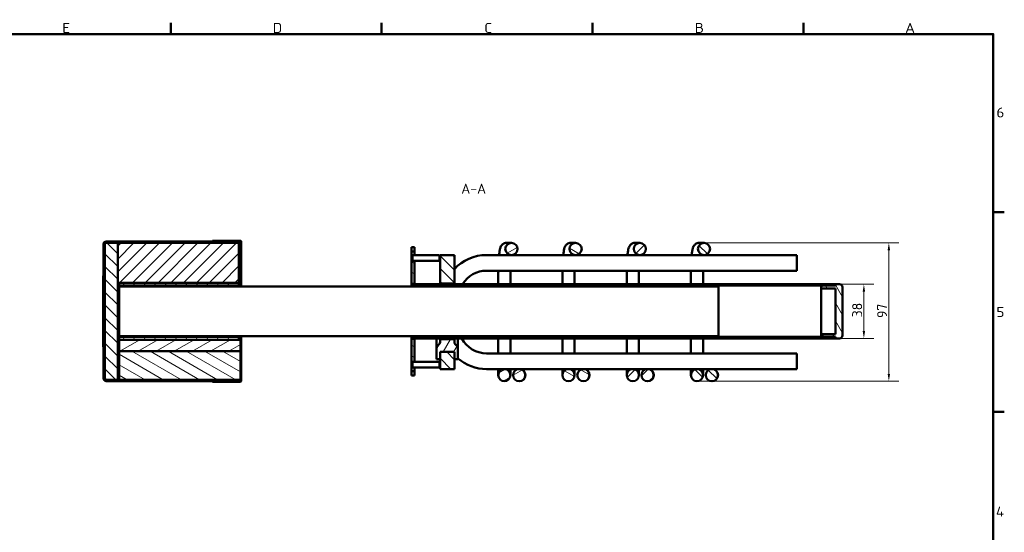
# Model space of a CAD drawing. Header units: millimetres. Extents: x 17 to 1976, y -74 to 835.
# Tile 7 of 8: x 491 to 1181, y 475 to 835. Entities that reach past the tile are written whole.
import ezdxf

# ---------------------------------------------------------------- set-up
doc = ezdxf.new("R2010")
doc.units = ezdxf.units.MM
doc.header["$LTSCALE"] = 2
for name, color, linetype, lineweight in [('Bemaßung', 7, 'Continuous', 15), ('Rahmen', 7, 'Continuous', 50), ('Schraffur', 7, 'Continuous', 18), ('Sichtbar', 7, 'Continuous', 50), ('Symbol', 7, 'Continuous', 18)]:
    doc.layers.add(name, color=color, linetype=linetype, lineweight=lineweight)
doc.styles.add('Notiztext (DIN)', font='isocpeur.ttf')
doc.styles.add('PohlCon Text gedehnt 110%', font='isocpeur.ttf', dxfattribs={"width": 1.1})
doc.styles.add('PohlCon Text normal (DIN)', font='isocpeur.ttf')
doc.dimstyles.new('POHLCON (DIN)', dxfattribs={"dimscale": 2, "dimtxt": 3.5, "dimasz": 2.55, "dimexe": 3.5, "dimexo": 1.1, "dimgap": 0.6, "dimtad": 1, "dimrnd": 1e-08, "dimtxsty": 'PohlCon Text normal (DIN)', "dimcen": 0.09, "dimdle": 10, "dimclrd": 256, "dimclre": 256, "dimclrt": 256, "dimadec": 1, "dimazin": 2, "dimtfac": 0.771429, "dimtmove": 0, "dimatfit": 3, "dimfxl": 1, "dimtolj": 1, "dimlwd": -1, "dimlwe": -1, "dimarcsym": 0})
pattern_1 = [(45, (0, 0), (-4.490128, 4.490128), [])]
pattern_2 = [(135.0002, (0, 0), (-4.49011, -4.490145), [])]
pattern_3 = [(60, (0, 0), (-5.49926, 3.175002), [])]
pattern_4 = [(120.0002, (0, 0), (-5.49925, -3.175017), [])]
pattern_5 = [(30, (0, 0), (-3.175002, 5.49926), [])]
pattern_6 = [(150.00025, (0, 0), (-3.174976, -5.499275), [])]

# ---------------------------------------------------------------- blocks, each defined once
blk = doc.blocks.new('Ränder Vorgaberahmen')
at = {"layer": 'Rahmen'}
for p, q in [((298.25, 412.5), (298.25, 416.4)), ((372.19, 412.5), (372.19, 416.4)), ((446.12, 412.5), (446.12, 416.4)), ((520.06, 412.5), (520.06, 416.4)), ((586.5, 350), (590.4, 350)), ((586.5, 280), (590.4, 280))]:
    blk.add_line(p, q, dxfattribs=at)
at = {"layer": 'Rahmen', "flags": 128}
blk.add_lwpolyline([(12.5, 7.5), (12.5, 412.5), (586.5, 412.5), (586.5, 7.5), (12.5, 7.5)], dxfattribs=at)
at = {"layer": 'Symbol', "char_height": 3.5, "attachment_point": 7, "style": 'PohlCon Text gedehnt 110%'}
for s, insert in [('C', (408.14, 412.9)), ('E', (260.27, 412.9)), ('D', (334.01, 412.9)), ('B', (481.89, 412.9)), ('A', (555.63, 412.9)), ('6', (587.63, 383.25)), ('5', (587.63, 313.25)), ('4', (587.45, 243.25))]:
    blk.add_mtext(s, dxfattribs=dict(at, insert=insert))
blk = doc.blocks.new('*D17')
at = {"layer": 'Bemaßung', "transparency": 16777216}
for p, q in [((1064.58, 649.5), (1089.38, 649.5)), ((1082.38, 616.6), (1082.38, 644.4)), ((1064.58, 611.5), (1089.38, 611.5))]:
    blk.add_line(p, q, dxfattribs=at)
for points in [[(1081.53, 644.4), (1083.23, 644.4), (1082.38, 649.5)], [(1081.53, 616.6), (1083.23, 616.6), (1082.38, 611.5)]]:
    blk.add_solid(points, dxfattribs=at)
at = {"layer": 'Defpoints', "color": 0, "transparency": 16777216}
for p in [(1062.38, 649.5), (1082.38, 649.5), (1062.38, 611.5)]:
    blk.add_point(p, dxfattribs=at)
at = {"layer": 'Bemaßung', "transparency": 16777216, "insert": (1074.18, 626.3), "char_height": 7, "attachment_point": 1, "rotation": 90, "style": 'PohlCon Text normal (DIN)'}
blk.add_mtext('\\A1;38', dxfattribs=at)
blk = doc.blocks.new('*D25')
at = {"layer": 'Bemaßung', "transparency": 16777216}
for p, q in [((972.52, 678.5), (1106.88, 678.5)), ((1099.88, 586.6), (1099.88, 673.4)), ((967.58, 581.5), (1106.88, 581.5))]:
    blk.add_line(p, q, dxfattribs=at)
for points in [[(1099.03, 673.4), (1100.73, 673.4), (1099.88, 678.5)], [(1099.03, 586.6), (1100.73, 586.6), (1099.88, 581.5)]]:
    blk.add_solid(points, dxfattribs=at)
at = {"layer": 'Defpoints', "color": 0, "transparency": 16777216}
for p in [(970.32, 678.5), (1099.88, 678.5), (965.38, 581.5)]:
    blk.add_point(p, dxfattribs=at)
at = {"layer": 'Bemaßung', "transparency": 16777216, "insert": (1091.68, 625.8), "char_height": 7, "attachment_point": 1, "rotation": 90, "style": 'PohlCon Text normal (DIN)'}
blk.add_mtext('\\A1;97', dxfattribs=at)

msp = doc.modelspace()

# ---------------------------------------------------------------- hatches: boundary and pattern name
at = {"layer": 'Schraffur'}
h = msp.add_hatch(dxfattribs=at)
h.set_pattern_fill('ANSI31', color=256, scale=50.8, angle=14.999978, style=0)
h.set_pattern_definition(pattern_3)
edge = h.paths.add_edge_path()
edge.add_ellipse((551.378, 677.501), major_axis=(-2, 0), ratio=1, start_angle=270, end_angle=360)
edge.add_line((549.378, 677.501), (549.378, 655.501))
edge.add_line((549.378, 655.501), (549.378, 605.501))
edge.add_line((549.378, 605.501), (549.378, 583.501))
edge.add_ellipse((551.378, 583.501), major_axis=(0, -2), ratio=1, start_angle=270, end_angle=360)
edge.add_line((551.378, 581.501), (645.378, 581.501))
edge.add_line((645.378, 581.501), (645.378, 582.501))
edge.add_line((645.378, 582.501), (560.378, 582.501))
edge.add_line((560.378, 582.501), (559.378, 582.501))
edge.add_line((559.378, 582.501), (551.378, 582.501))
edge.add_ellipse((551.378, 583.501), major_axis=(-1, 0), ratio=1, start_angle=0, end_angle=90, ccw=False)
edge.add_line((550.378, 583.501), (550.378, 677.501))
edge.add_ellipse((551.378, 677.501), major_axis=(0, 1), ratio=1, start_angle=0, end_angle=90, ccw=False)
edge.add_line((551.378, 678.501), (559.378, 678.501))
edge.add_line((559.378, 678.501), (644.378, 678.501))
edge.add_line((644.378, 678.501), (645.378, 678.501))
edge.add_line((645.378, 678.501), (645.378, 679.501))
edge.add_line((645.378, 679.501), (551.378, 679.501))
h = msp.add_hatch(dxfattribs=at)
h.set_pattern_fill('ANSI31', color=256, scale=50.8, angle=90.00021, style=0)
h.set_pattern_definition(pattern_2)
h.paths.add_polyline_path([(559.378, 582.501), (559.378, 618.001), (559.378, 643.001), (559.378, 650.501), (559.378, 678.501), (551.378, 678.501), (550.378, 678.501), (550.378, 677.501), (550.378, 583.501), (550.378, 582.501), (551.378, 582.501)])
h = msp.add_hatch(dxfattribs=at)
h.set_pattern_fill('ANSI31', color=256, scale=50.8, style=0)
h.set_pattern_definition(pattern_1)
h.paths.add_polyline_path([(559.378, 650.501), (560.378, 650.501), (644.378, 650.501), (644.378, 678.501), (559.378, 678.501)])
h = msp.add_hatch(dxfattribs=at)
h.set_pattern_fill('ANSI31', color=256, scale=50.8, angle=90.00021, style=0)
h.set_pattern_definition(pattern_2)
edge = h.paths.add_edge_path()
edge.add_line((645.878, 581.502), (645.878, 613.001))
edge.add_line((645.878, 613.001), (645.378, 613.001))
edge.add_line((645.378, 613.001), (645.378, 610.501))
edge.add_line((645.378, 610.501), (645.378, 602.501))
edge.add_line((645.378, 602.501), (645.378, 582.501))
edge.add_line((645.378, 582.501), (645.378, 581.502))
edge.add_ellipse((645.377, 581.502), major_axis=(0, -0.001), ratio=1, start_angle=0, end_angle=90, ccw=False)
edge.add_line((645.377, 581.501), (625.878, 581.501))
edge.add_line((625.878, 581.501), (625.878, 581.001))
edge.add_line((625.878, 581.001), (645.377, 581.001))
edge.add_ellipse((645.377, 581.502), major_axis=(0.501, 0), ratio=1, start_angle=270, end_angle=360)
edge = h.paths.add_edge_path()
edge.add_line((645.878, 648.001), (645.878, 679.5))
edge.add_ellipse((645.377, 679.5), major_axis=(0, 0.501), ratio=1, start_angle=270, end_angle=360)
edge.add_line((645.377, 680.001), (625.878, 680.001))
edge.add_line((625.878, 680.001), (625.878, 679.501))
edge.add_line((625.878, 679.501), (645.377, 679.501))
edge.add_ellipse((645.377, 679.5), major_axis=(0.001, 0), ratio=1, start_angle=0, end_angle=90, ccw=False)
edge.add_line((645.378, 679.5), (645.378, 678.501))
edge.add_line((645.378, 678.501), (645.378, 648.001))
edge.add_line((645.378, 648.001), (645.878, 648.001))
h = msp.add_hatch(dxfattribs=at)
h.set_pattern_fill('ANSI31', color=256, scale=50.8, angle=-14.999978, style=0)
h.set_pattern_definition(pattern_5)
edge = h.paths.add_edge_path()
edge.add_ellipse((835.316, 674.251), major_axis=(-4.263, 0), ratio=0.9969173, start_angle=0, end_angle=360)
edge = h.paths.add_edge_path()
edge.add_ellipse((830.378, 585.751), major_axis=(4.25, 0), ratio=1, start_angle=0, end_angle=360)
edge = h.paths.add_edge_path()
edge.add_ellipse((840.769, 585.751), major_axis=(-4.25, 0), ratio=0.9999619, start_angle=0, end_angle=360)
h = msp.add_hatch(dxfattribs=at)
h.set_pattern_fill('ANSI31', color=256, scale=50.8, angle=105.000246, style=0)
h.set_pattern_definition(pattern_6)
edge = h.paths.add_edge_path()
edge.add_ellipse((880.316, 674.251), major_axis=(-4.263, 0), ratio=0.9969173, start_angle=0, end_angle=360)
edge = h.paths.add_edge_path()
edge.add_ellipse((875.378, 585.751), major_axis=(4.25, 0), ratio=1, start_angle=0, end_angle=360)
edge = h.paths.add_edge_path()
edge.add_ellipse((885.769, 585.751), major_axis=(-4.25, 0), ratio=0.9999619, start_angle=0, end_angle=360)
h = msp.add_hatch(dxfattribs=at)
h.set_pattern_fill('ANSI31', color=256, scale=50.8, style=0)
h.set_pattern_definition(pattern_1)
edge = h.paths.add_edge_path()
edge.add_ellipse((925.316, 674.251), major_axis=(-4.263, 0), ratio=0.9969173, start_angle=0, end_angle=360)
edge = h.paths.add_edge_path()
edge.add_ellipse((920.378, 585.751), major_axis=(4.25, 0), ratio=1, start_angle=0, end_angle=360)
edge = h.paths.add_edge_path()
edge.add_ellipse((930.769, 585.751), major_axis=(-4.25, 0), ratio=0.9999619, start_angle=0, end_angle=360)
h = msp.add_hatch(dxfattribs=at)
h.set_pattern_fill('ANSI31', color=256, scale=50.8, angle=90.00021, style=0)
h.set_pattern_definition(pattern_2)
edge = h.paths.add_edge_path()
edge.add_ellipse((970.316, 674.251), major_axis=(-4.263, 0), ratio=0.9969173, start_angle=0, end_angle=360)
edge = h.paths.add_edge_path()
edge.add_ellipse((965.378, 585.751), major_axis=(4.25, 0), ratio=1, start_angle=0, end_angle=360)
edge = h.paths.add_edge_path()
edge.add_ellipse((975.769, 585.751), major_axis=(-4.25, 0), ratio=0.9999619, start_angle=0, end_angle=360)
h = msp.add_hatch(dxfattribs=at)
h.set_pattern_fill('ANSI31', color=256, scale=50.8, angle=105.000246, style=0)
h.set_pattern_definition(pattern_6)
edge = h.paths.add_edge_path()
edge.add_line((767.378, 588.501), (765.378, 588.501))
edge.add_line((765.378, 588.501), (765.378, 591.051))
edge.add_line((765.378, 591.051), (765.885, 591.051))
edge.add_ellipse((769.378, 593.001), major_axis=(-2, 3.464), ratio=1, start_angle=89.176396, end_angle=90)
edge.add_line((765.914, 591.001), (767.378, 591.001))
edge.add_line((767.378, 591.001), (767.378, 588.501))
edge = h.paths.add_edge_path()
edge.add_line((767.378, 672.501), (765.378, 672.501))
edge.add_line((765.378, 672.501), (765.378, 669.951))
edge.add_line((765.378, 669.951), (765.885, 669.951))
edge.add_ellipse((769.378, 668.001), major_axis=(1.95, 3.492), ratio=1, start_angle=89.176396, end_angle=90, ccw=False)
edge.add_line((765.914, 670.001), (767.378, 670.001))
edge.add_line((767.378, 670.001), (767.378, 672.501))
edge = h.paths.add_edge_path()
edge.add_line((765.378, 666.051), (765.378, 665.501))
edge.add_line((765.378, 665.501), (765.378, 649.751))
edge.add_line((765.378, 649.751), (767.378, 649.751))
edge.add_line((767.378, 649.751), (767.378, 666.001))
edge.add_line((767.378, 666.001), (765.914, 666.001))
edge.add_ellipse((769.378, 668.001), major_axis=(-2, 3.464), ratio=1, start_angle=89.176396, end_angle=90, ccw=False)
edge.add_line((765.885, 666.051), (765.378, 666.051))
edge = h.paths.add_edge_path()
edge.add_line((765.378, 611.251), (765.378, 595.501))
edge.add_line((765.378, 595.501), (765.378, 594.951))
edge.add_line((765.378, 594.951), (765.885, 594.951))
edge.add_ellipse((769.378, 593.001), major_axis=(1.95, 3.492), ratio=1, start_angle=89.176396, end_angle=90, ccw=False)
edge.add_line((765.914, 595.001), (767.378, 595.001))
edge.add_line((767.378, 595.001), (767.378, 611.251))
edge.add_line((767.378, 611.251), (765.378, 611.251))
h = msp.add_hatch(dxfattribs=at)
h.set_pattern_fill('ANSI31', color=256, scale=50.8, angle=90.00021, style=0)
h.set_pattern_definition(pattern_2)
h.paths.add_polyline_path([(785.378, 670.001), (785.378, 650.001), (795.378, 650.001), (795.378, 670.001)])
h.paths.add_polyline_path([(795.378, 590.001), (795.378, 597.301), (795.378, 602.001), (785.378, 602.001), (785.378, 597.301), (785.378, 590.001)])
h = msp.add_hatch(dxfattribs=at)
h.set_pattern_fill('ANSI31', color=256, scale=50.8, angle=-14.999978, style=0)
h.set_pattern_definition(pattern_5)
h.paths.add_polyline_path([(765.308, 595.501), (765.378, 595.501), (765.378, 611.251), (765.378, 611.501), (765.378, 612.501), (765.378, 613.001), (765.308, 613.001)])
h.paths.add_polyline_path([(765.378, 648.001), (765.378, 648.501), (765.378, 649.501), (765.378, 649.751), (765.378, 665.501), (765.308, 665.501), (765.308, 648.001)])
h = msp.add_hatch(dxfattribs=at)
h.set_pattern_fill('ANSI31', color=256, scale=50.8, angle=14.999978, style=0)
h.set_pattern_definition(pattern_3)
h.paths.add_polyline_path([(549.378, 655.501), (549.278, 655.501), (549.278, 605.501), (549.378, 605.501)])
h = msp.add_hatch(dxfattribs=at)
h.set_pattern_fill('ANSI31', color=256, scale=50.8, angle=75.000175, style=0)
h.set_pattern_definition(pattern_4)
h.paths.add_polyline_path([(560.378, 650.501), (560.378, 648.501), (644.378, 648.501), (644.378, 650.501)])
h.paths.add_polyline_path([(560.378, 612.501), (560.378, 610.501), (644.378, 610.501), (644.378, 612.501)])
h = msp.add_hatch(dxfattribs=at)
h.set_pattern_fill('ANSI31', color=256, scale=50.8, style=0)
h.set_pattern_definition(pattern_1)
edge = h.paths.add_edge_path()
edge.add_ellipse((1061.878, 649.001), major_axis=(0.5, 0), ratio=1, start_angle=270, end_angle=360)
edge.add_line((1062.378, 649.001), (1062.378, 649.501))
edge.add_line((1062.378, 649.501), (765.378, 649.501))
edge.add_line((765.378, 649.501), (765.378, 648.501))
edge.add_line((765.378, 648.501), (1061.878, 648.501))
edge = h.paths.add_edge_path()
edge.add_ellipse((1061.878, 612.001), major_axis=(0, 0.5), ratio=1, start_angle=270, end_angle=360)
edge.add_line((1061.878, 612.501), (765.378, 612.501))
edge.add_line((765.378, 612.501), (765.378, 611.501))
edge.add_line((765.378, 611.501), (1062.378, 611.501))
edge.add_line((1062.378, 611.501), (1062.378, 612.001))
h = msp.add_hatch(dxfattribs=at)
h.set_pattern_fill('ANSI31', color=256, scale=50.8, angle=75.000175, style=0)
h.set_pattern_definition(pattern_4)
edge = h.paths.add_edge_path()
edge.add_line((1062.378, 646.501), (1062.378, 614.501))
edge.add_line((1062.378, 614.501), (1052.378, 614.501))
edge.add_line((1052.378, 614.501), (1052.378, 613.501))
edge.add_ellipse((1053.378, 613.501), major_axis=(0, -1), ratio=1, start_angle=270, end_angle=360)
edge.add_line((1053.378, 612.501), (1061.878, 612.501))
edge.add_line((1061.878, 612.501), (1062.378, 612.501))
edge.add_line((1062.378, 612.501), (1062.378, 612.001))
edge.add_line((1062.378, 612.001), (1062.378, 611.501))
edge.add_line((1062.378, 611.501), (1065.378, 611.501))
edge.add_ellipse((1065.378, 613.501), major_axis=(2, 0), ratio=1, start_angle=270, end_angle=360)
edge.add_line((1067.378, 613.501), (1067.378, 647.501))
edge.add_ellipse((1065.378, 647.501), major_axis=(0, 2), ratio=1, start_angle=270, end_angle=360)
edge.add_line((1065.378, 649.501), (1062.378, 649.501))
edge.add_line((1062.378, 649.501), (1062.378, 649.001))
edge.add_line((1062.378, 649.001), (1062.378, 648.501))
edge.add_line((1062.378, 648.501), (1061.878, 648.501))
edge.add_line((1061.878, 648.501), (1053.378, 648.501))
edge.add_ellipse((1053.378, 647.501), major_axis=(-1, 0), ratio=1, start_angle=270, end_angle=360)
edge.add_line((1052.378, 647.501), (1052.378, 646.501))
edge.add_line((1052.378, 646.501), (1062.378, 646.501))
h = msp.add_hatch(dxfattribs=at)
h.set_pattern_fill('ANSI31', color=256, scale=50.8, style=0)
h.set_pattern_definition(pattern_1)
h.paths.add_polyline_path([(559.378, 618.001), (560.378, 618.001), (560.378, 634.306), (560.378, 643.001), (559.378, 643.001)])
h = msp.add_hatch(dxfattribs=at)
h.set_pattern_fill('ANSI31', color=256, scale=50.8, angle=-14.999978, style=0)
h.set_pattern_definition(pattern_5)
h.paths.add_polyline_path([(560.378, 610.501), (560.378, 602.501), (645.378, 602.501), (645.378, 610.501), (644.378, 610.501)])
h = msp.add_hatch(dxfattribs=at)
h.set_pattern_fill('ANSI31', color=256, scale=50.8, angle=14.999978, style=0)
h.set_pattern_definition(pattern_3)
edge = h.paths.add_edge_path()
edge.add_line((797.878, 597.001), (797.878, 604.673))
edge.add_ellipse((795.878, 604.673), major_axis=(0, 2), ratio=1, start_angle=270, end_angle=315)
edge.add_line((797.292, 606.087), (795.964, 607.415))
edge.add_ellipse((797.378, 608.829), major_axis=(-1.414, 1.414), ratio=1, start_angle=45, end_angle=90, ccw=False)
edge.add_line((795.378, 608.829), (795.378, 610.701))
edge.add_ellipse((795.078, 610.701), major_axis=(0, 0.3), ratio=1, start_angle=270, end_angle=360)
edge.add_line((795.078, 611.001), (785.678, 611.001))
edge.add_ellipse((785.678, 610.701), major_axis=(-0.3, 0), ratio=1, start_angle=270, end_angle=360)
edge.add_line((785.378, 610.701), (785.378, 608.829))
edge.add_ellipse((783.378, 608.829), major_axis=(0, -2), ratio=1, start_angle=45, end_angle=90, ccw=False)
edge.add_line((784.792, 607.415), (783.464, 606.087))
edge.add_ellipse((784.878, 604.673), major_axis=(-1.414, -1.414), ratio=1, start_angle=270, end_angle=315)
edge.add_line((782.878, 604.673), (782.878, 597.001))
edge.add_line((782.878, 597.001), (785.078, 597.001))
edge.add_ellipse((785.078, 597.301), major_axis=(0.3, 0), ratio=1, start_angle=270, end_angle=360)
edge.add_line((785.378, 597.301), (785.378, 602.001))
edge.add_line((785.378, 602.001), (795.378, 602.001))
edge.add_line((795.378, 602.001), (795.378, 597.301))
edge.add_ellipse((795.678, 597.301), major_axis=(0, -0.3), ratio=1, start_angle=270, end_angle=360)
edge.add_line((795.678, 597.001), (797.878, 597.001))
h = msp.add_hatch(dxfattribs=at)
h.set_pattern_fill('ANSI31', color=256, scale=50.8, angle=105.000246, style=0)
h.set_pattern_definition(pattern_6)
h.paths.add_polyline_path([(645.378, 602.501), (560.378, 602.501), (560.378, 582.501), (645.378, 582.501)])

# ---------------------------------------------------------------- linework, layer by layer
at = {"layer": 'Sichtbar'}
for p, q in [((549.378, 677.501), (549.378, 583.501)), ((559.378, 678.501), (550.378, 678.501)), ((550.378, 678.501), (550.378, 582.501)), ((550.378, 583.501), (550.378, 677.501)), ((645.378, 679.501), (551.378, 679.501)), ((551.378, 678.501), (645.378, 678.501)), ((644.378, 678.501), (559.378, 678.501)), ((559.378, 678.501), (559.378, 650.501)), ((559.378, 582.501), (559.378, 678.501)), ((645.377, 680.001), (625.878, 680.001)), ((625.878, 680.001), (625.878, 679.501)), ((625.878, 679.501), (645.377, 679.501)), ((644.378, 650.501), (644.378, 678.501)), ((645.378, 677.501), (644.378, 677.501)), ((645.378, 678.501), (645.378, 679.501)), ((645.378, 679.5), (645.378, 648.001)), ((645.878, 648.001), (645.878, 679.5)), ((835.316, 678.501), (831.947, 678.501)), ((880.316, 678.501), (876.947, 678.501)), ((925.316, 678.501), (921.947, 678.501)), ((970.316, 678.501), (966.947, 678.501)), ((765.378, 672.501), (765.378, 675.501)), ((765.378, 675.501), (767.378, 675.501)), ((767.378, 672.501), (765.378, 672.501)), ((765.378, 672.501), (765.378, 669.951)), ((765.378, 669.951), (765.885, 669.951)), ((765.378, 666.051), (765.378, 669.951)), ((765.914, 666.001), (765.914, 670.001)), ((765.914, 670.001), (784.842, 670.001)), ((767.378, 675.501), (767.378, 672.501)), ((767.378, 670.001), (767.378, 672.501)), ((784.842, 670.001), (784.842, 666.001)), ((785.378, 670.001), (785.378, 650.001)), ((795.378, 670.001), (785.378, 670.001)), ((795.378, 650.001), (795.378, 670.001)), ((832.168, 670.001), (817.878, 670.001)), ((835.316, 670.001), (832.168, 670.001)), ((877.168, 670.001), (835.316, 670.001)), ((880.316, 670.001), (877.168, 670.001)), ((922.168, 670.001), (880.316, 670.001)), ((925.316, 670.001), (922.168, 670.001)), ((967.168, 670.001), (925.316, 670.001)), ((970.316, 670.001), (967.168, 670.001)), ((1035.378, 670.001), (970.316, 670.001)), ((1035.378, 670.001), (1035.378, 659.001)), ((765.378, 665.501), (765.308, 665.501)), ((765.308, 665.501), (765.308, 648.001)), ((765.378, 666.051), (765.378, 649.751)), ((765.885, 666.051), (765.378, 666.051)), ((765.378, 648.001), (765.378, 665.501)), ((765.914, 666.001), (784.842, 666.001)), ((767.378, 649.751), (767.378, 666.001)), ((1035.378, 659.001), (817.878, 659.001)), ((549.378, 655.501), (549.278, 655.501)), ((549.278, 655.501), (549.278, 605.501)), ((549.378, 605.501), (549.378, 655.501)), ((559.378, 650.501), (644.378, 650.501)), ((560.378, 649.415), (559.378, 649.415)), ((560.378, 650.501), (560.378, 648.501)), ((644.378, 650.501), (560.378, 650.501)), ((644.378, 648.501), (644.378, 650.501)), ((765.378, 649.751), (767.378, 649.751)), ((1062.378, 649.501), (765.378, 649.501)), ((765.378, 649.501), (765.378, 648.501)), ((767.378, 649.751), (767.378, 649.501)), ((785.378, 650.001), (795.378, 650.001)), ((785.378, 649.501), (785.378, 650.001)), ((795.378, 650.001), (795.378, 649.501)), ((826.128, 654.251), (826.128, 649.501)), ((834.628, 654.251), (834.628, 649.501)), ((871.128, 654.251), (871.128, 649.501)), ((879.628, 654.251), (879.628, 649.501)), ((916.128, 654.251), (916.128, 649.501)), ((924.628, 654.251), (924.628, 649.501)), ((961.128, 654.251), (961.128, 649.501)), ((969.628, 654.251), (969.628, 649.501)), ((1062.378, 649.001), (1062.378, 649.501)), ((1065.378, 649.501), (1062.378, 649.501)), ((1062.378, 649.501), (1062.378, 648.501)), ((560.378, 643.001), (559.378, 643.001)), ((559.378, 643.001), (559.378, 618.001)), ((560.378, 648.501), (644.378, 648.501)), ((560.378, 648.001), (560.378, 648.501)), ((560.378, 648.001), (560.378, 613.001)), ((980.378, 648.001), (560.378, 648.001)), ((644.378, 648.501), (644.378, 648.001)), ((765.378, 648.501), (1061.878, 648.501)), ((980.378, 613.001), (980.378, 648.001)), ((1052.378, 647.501), (1052.378, 646.501)), ((1052.378, 646.501), (1062.378, 646.501)), ((1052.378, 614.501), (1052.378, 646.501)), ((1062.378, 648.501), (1053.378, 648.501)), ((1062.378, 646.501), (1062.378, 614.501)), ((1067.378, 613.501), (1067.378, 647.501)), ((559.378, 618.001), (560.378, 618.001)), ((1062.378, 614.501), (1052.378, 614.501)), ((1052.378, 614.501), (1052.378, 613.501)), ((560.378, 611.587), (559.378, 611.587)), ((560.378, 610.501), (559.378, 610.501)), ((560.378, 612.501), (560.378, 613.001)), ((980.378, 613.001), (560.378, 613.001)), ((560.378, 612.501), (560.378, 610.501)), ((644.378, 612.501), (560.378, 612.501)), ((560.378, 610.501), (644.378, 610.501)), ((560.378, 610.501), (560.378, 602.501)), ((645.378, 610.501), (560.378, 610.501)), ((644.378, 613.001), (644.378, 612.501)), ((644.378, 610.501), (644.378, 612.501)), ((645.378, 613.001), (645.378, 581.502)), ((645.378, 602.501), (645.378, 610.501)), ((645.878, 581.502), (645.878, 613.001)), ((765.308, 613.001), (765.308, 595.501)), ((765.378, 595.501), (765.378, 613.001)), ((1061.878, 612.501), (765.378, 612.501)), ((765.378, 612.501), (765.378, 611.501)), ((765.378, 611.501), (1062.378, 611.501)), ((765.378, 611.251), (765.378, 594.951)), ((767.378, 611.251), (765.378, 611.251)), ((767.378, 611.501), (767.378, 611.251)), ((767.378, 595.001), (767.378, 611.251)), ((782.878, 611.501), (782.878, 607.501)), ((782.878, 607.501), (782.878, 604.673)), ((784.792, 607.415), (783.464, 606.087)), ((785.378, 611.501), (785.378, 610.701)), ((785.378, 610.701), (785.378, 608.829)), ((795.078, 611.001), (785.678, 611.001)), ((795.378, 610.701), (795.378, 611.501)), ((795.378, 608.829), (795.378, 610.701)), ((797.292, 606.087), (795.964, 607.415)), ((797.878, 607.501), (797.878, 611.501)), ((797.878, 604.673), (797.878, 607.501)), ((826.128, 611.501), (826.128, 605.751)), ((834.628, 611.501), (834.628, 605.751)), ((871.128, 611.501), (871.128, 605.751)), ((879.628, 611.501), (879.628, 605.751)), ((916.128, 611.501), (916.128, 605.751)), ((924.628, 611.501), (924.628, 605.751)), ((961.128, 611.501), (961.128, 605.751)), ((969.628, 611.501), (969.628, 605.751)), ((1053.378, 612.501), (1062.378, 612.501)), ((1062.378, 612.501), (1062.378, 611.501)), ((1062.378, 611.501), (1062.378, 612.001)), ((1062.378, 611.501), (1065.378, 611.501)), ((549.278, 605.501), (549.378, 605.501)), ((560.378, 602.501), (645.378, 602.501)), ((645.378, 602.501), (560.378, 602.501)), ((560.378, 602.501), (560.378, 582.501)), ((645.378, 582.501), (645.378, 602.501)), ((782.878, 604.673), (782.878, 597.001)), ((785.378, 597.301), (785.378, 602.001)), ((785.378, 602.001), (795.378, 602.001)), ((795.378, 602.001), (785.378, 602.001)), ((785.378, 602.001), (785.378, 590.001)), ((795.378, 602.001), (795.378, 597.301)), ((795.378, 590.001), (795.378, 602.001)), ((797.878, 597.001), (797.878, 604.673)), ((817.878, 601.001), (1035.378, 601.001)), ((826.128, 605.751), (826.128, 601.001)), ((834.628, 601.001), (834.628, 605.751)), ((871.128, 605.751), (871.128, 601.001)), ((879.628, 601.001), (879.628, 605.751)), ((916.128, 605.751), (916.128, 601.001)), ((924.628, 601.001), (924.628, 605.751)), ((961.128, 605.751), (961.128, 601.001)), ((969.628, 601.001), (969.628, 605.751)), ((1035.378, 590.001), (1035.378, 601.001)), ((765.308, 595.501), (765.378, 595.501)), ((765.378, 594.951), (765.885, 594.951)), ((765.378, 591.051), (765.378, 594.951)), ((765.914, 591.001), (765.914, 595.001)), ((765.914, 595.001), (784.842, 595.001)), ((782.878, 597.001), (785.078, 597.001)), ((784.842, 595.001), (784.842, 591.001)), ((795.678, 597.001), (797.878, 597.001)), ((765.885, 591.051), (765.378, 591.051)), ((765.378, 591.051), (765.378, 588.501)), ((767.378, 588.501), (765.378, 588.501)), ((765.378, 585.501), (765.378, 588.501)), ((765.914, 591.001), (784.842, 591.001)), ((767.378, 588.501), (767.378, 591.001)), ((767.378, 588.501), (767.378, 585.501)), ((785.378, 590.001), (795.378, 590.001)), ((817.878, 590.001), (840.769, 590.001)), ((826.128, 590.001), (826.128, 585.751)), ((834.628, 585.751), (834.628, 590.001)), ((840.922, 590.001), (840.769, 590.001)), ((840.922, 590.001), (885.769, 590.001)), ((871.128, 590.001), (871.128, 585.751)), ((879.628, 585.751), (879.628, 590.001)), ((885.922, 590.001), (885.769, 590.001)), ((885.922, 590.001), (930.769, 590.001)), ((916.128, 590.001), (916.128, 585.751)), ((924.628, 585.751), (924.628, 590.001)), ((930.922, 590.001), (930.769, 590.001)), ((930.922, 590.001), (975.769, 590.001)), ((961.128, 590.001), (961.128, 585.751)), ((969.628, 585.751), (969.628, 590.001)), ((975.922, 590.001), (975.769, 590.001)), ((975.922, 590.001), (1035.378, 590.001)), ((550.378, 582.501), (559.378, 582.501)), ((645.378, 582.501), (551.378, 582.501)), ((551.378, 581.501), (645.378, 581.501)), ((560.378, 582.501), (645.378, 582.501)), ((645.377, 581.501), (625.878, 581.501)), ((625.878, 581.501), (625.878, 581.001)), ((625.878, 581.001), (645.377, 581.001)), ((645.378, 581.501), (645.378, 582.501)), ((767.378, 585.501), (765.378, 585.501)), ((840.922, 581.501), (840.769, 581.501)), ((885.922, 581.501), (885.769, 581.501)), ((930.922, 581.501), (930.769, 581.501)), ((975.922, 581.501), (975.769, 581.501))]:
    msp.add_line(p, q, dxfattribs=at)
for centre in [(830.378, 585.751), (875.378, 585.751), (920.378, 585.751), (965.378, 585.751)]:
    msp.add_circle(centre, 4.25, dxfattribs=at)
for centre, radius, start, end in [((551.378, 677.501), 2, 90, 180), ((551.378, 677.501), 1, 90, 180), ((645.377, 679.5), 0.501, 0, 90), ((645.377, 679.5), 0.001, 0, 90), ((769.378, 668.001), 4, 150, 210), ((781.378, 668.001), 4, 330, 30), ((817.878, 639.501), 30.5, 90, 137.536275), ((817.878, 639.501), 19.5, 90, 149.148114), ((1061.878, 649.001), 0.5, 270, 0), ((1065.378, 647.501), 2, 0, 90), ((1053.378, 647.501), 1, 90, 180), ((783.378, 608.829), 2, 315, 0), ((785.678, 610.701), 0.3, 90, 180), ((795.078, 610.701), 0.3, 0, 90), ((797.378, 608.829), 2, 180, 225), ((817.878, 620.501), 19.5, 207.486426, 270), ((1053.378, 613.501), 1, 180, 270), ((1061.878, 612.001), 0.5, 0, 90), ((1065.378, 613.501), 2, 270, 0), ((784.878, 604.673), 2, 135, 180), ((795.878, 604.673), 2, 0, 45), ((769.378, 593.001), 4, 150, 210), ((781.378, 593.001), 4, 330, 30), ((785.078, 597.301), 0.3, 270, 0), ((795.678, 597.301), 0.3, 180, 270), ((817.878, 620.501), 30.5, 229.02439, 270), ((551.378, 583.501), 2, 180, 270), ((551.378, 583.501), 1, 180, 270), ((645.377, 581.502), 0.001, 270, 0), ((645.377, 581.502), 0.501, 270, 0)]:
    msp.add_arc(centre, radius, start, end, dxfattribs=at)
for centre, major_axis, ratio in [((835.316, 674.251), (-4.263, 0), 0.9969173), ((880.316, 674.251), (-4.263, 0), 0.9969173), ((925.316, 674.251), (-4.263, 0), 0.9969173), ((970.316, 674.251), (-4.263, 0), 0.9969173), ((840.769, 585.751), (-4.25, 0), 0.9999619), ((885.769, 585.751), (-4.25, 0), 0.9999619), ((930.769, 585.751), (-4.25, 0), 0.9999619), ((975.769, 585.751), (-4.25, 0), 0.9999619)]:
    msp.add_ellipse(centre, major_axis=major_axis, ratio=ratio, dxfattribs=at)
for centre in [(840.922, 585.751), (885.922, 585.751), (930.922, 585.751), (975.922, 585.751)]:
    msp.add_ellipse(centre, major_axis=(0, 4.25), ratio=0.9999619, start_param=3.1415927, end_param=6.2831853, dxfattribs=at)
for points, knots in [([(831.947, 678.501), (831.451, 678.501), (830.96, 678.411), (830.072, 678.11), (829.691, 677.893), (829.014, 677.41), (828.755, 677.144), (828.296, 676.602), (828.136, 676.341), (827.807, 675.748), (827.695, 675.46), (827.317, 674.391), (827.197, 673.731), (826.929, 672.072), (826.814, 671.106), (826.71, 670.001)], [3.14159265, 3.14159265, 3.14159265, 3.14159265, 3.16825759, 3.16825759, 3.19756367, 3.19756367, 3.23409092, 3.23409092, 3.28217688, 3.28217688, 3.35985204, 3.35985204, 3.59382512, 3.59382512, 3.83727159, 3.83727159, 3.83727159, 3.83727159]), ([(876.947, 678.501), (876.451, 678.501), (875.96, 678.411), (875.072, 678.11), (874.691, 677.893), (874.014, 677.41), (873.755, 677.144), (873.296, 676.602), (873.136, 676.341), (872.807, 675.748), (872.695, 675.46), (872.317, 674.391), (872.197, 673.731), (871.929, 672.072), (871.814, 671.106), (871.71, 670.001)], [3.14159265, 3.14159265, 3.14159265, 3.14159265, 3.16825759, 3.16825759, 3.19756367, 3.19756367, 3.23409092, 3.23409092, 3.28217688, 3.28217688, 3.35985204, 3.35985204, 3.59382512, 3.59382512, 3.83727159, 3.83727159, 3.83727159, 3.83727159]), ([(921.947, 678.501), (921.451, 678.501), (920.96, 678.411), (920.072, 678.11), (919.691, 677.893), (919.014, 677.41), (918.755, 677.144), (918.296, 676.602), (918.136, 676.341), (917.807, 675.748), (917.695, 675.46), (917.317, 674.391), (917.197, 673.731), (916.929, 672.072), (916.814, 671.106), (916.71, 670.001)], [3.14159265, 3.14159265, 3.14159265, 3.14159265, 3.16825759, 3.16825759, 3.19756367, 3.19756367, 3.23409092, 3.23409092, 3.28217688, 3.28217688, 3.35985204, 3.35985204, 3.59382512, 3.59382512, 3.83727159, 3.83727159, 3.83727159, 3.83727159]), ([(966.947, 678.501), (966.451, 678.501), (965.96, 678.411), (965.072, 678.11), (964.691, 677.893), (964.014, 677.41), (963.755, 677.144), (963.296, 676.602), (963.136, 676.341), (962.807, 675.748), (962.695, 675.46), (962.317, 674.391), (962.197, 673.731), (961.929, 672.072), (961.814, 671.106), (961.71, 670.001)], [3.14159265, 3.14159265, 3.14159265, 3.14159265, 3.16825759, 3.16825759, 3.19756367, 3.19756367, 3.23409092, 3.23409092, 3.28217688, 3.28217688, 3.35985204, 3.35985204, 3.59382512, 3.59382512, 3.83727159, 3.83727159, 3.83727159, 3.83727159]), ([(826.172, 659.001), (826.164, 658.608), (826.158, 658.212), (826.136, 656.638), (826.128, 655.444), (826.128, 654.251)], [4.47671638, 4.47671638, 4.47671638, 4.47671638, 4.53630292, 4.53630292, 4.71238898, 4.71238898, 4.71238898, 4.71238898]), ([(834.673, 659.001), (834.664, 658.499), (834.655, 657.993), (834.635, 656.415), (834.628, 655.333), (834.628, 654.251)], [4.46832185, 4.46832185, 4.46832185, 4.46832185, 4.54729716, 4.54729716, 4.71238898, 4.71238898, 4.71238898, 4.71238898]), ([(871.172, 659.001), (871.164, 658.608), (871.158, 658.212), (871.136, 656.638), (871.128, 655.444), (871.128, 654.251)], [4.47671638, 4.47671638, 4.47671638, 4.47671638, 4.53630292, 4.53630292, 4.71238898, 4.71238898, 4.71238898, 4.71238898]), ([(879.673, 659.001), (879.664, 658.499), (879.655, 657.993), (879.635, 656.415), (879.628, 655.333), (879.628, 654.251)], [4.46832185, 4.46832185, 4.46832185, 4.46832185, 4.54729716, 4.54729716, 4.71238898, 4.71238898, 4.71238898, 4.71238898]), ([(916.172, 659.001), (916.164, 658.608), (916.158, 658.212), (916.136, 656.638), (916.128, 655.444), (916.128, 654.251)], [4.47671638, 4.47671638, 4.47671638, 4.47671638, 4.53630292, 4.53630292, 4.71238898, 4.71238898, 4.71238898, 4.71238898]), ([(924.673, 659.001), (924.664, 658.499), (924.655, 657.993), (924.635, 656.415), (924.628, 655.333), (924.628, 654.251)], [4.46832185, 4.46832185, 4.46832185, 4.46832185, 4.54729716, 4.54729716, 4.71238898, 4.71238898, 4.71238898, 4.71238898]), ([(961.172, 659.001), (961.164, 658.608), (961.158, 658.212), (961.136, 656.638), (961.128, 655.444), (961.128, 654.251)], [4.47671638, 4.47671638, 4.47671638, 4.47671638, 4.53630292, 4.53630292, 4.71238898, 4.71238898, 4.71238898, 4.71238898]), ([(969.673, 659.001), (969.664, 658.499), (969.655, 657.993), (969.635, 656.415), (969.628, 655.333), (969.628, 654.251)], [4.46832185, 4.46832185, 4.46832185, 4.46832185, 4.54729716, 4.54729716, 4.71238898, 4.71238898, 4.71238898, 4.71238898])]:
    msp.add_open_spline(points, degree=3, knots=knots, dxfattribs=at)

# ---------------------------------------------------------------- block references
at = {"xscale": 2, "yscale": 2, "zscale": 2}
msp.add_blockref('Ränder Vorgaberahmen', (0, 0), dxfattribs=at)

# ---------------------------------------------------------------- texts
at = {"layer": 'Symbol', "insert": (800.186, 713.052), "char_height": 7, "attachment_point": 7, "style": 'Notiztext (DIN)'}
msp.add_mtext('A-A', dxfattribs=at)

# ---------------------------------------------------------------- dimensions: what is measured, and where the dimension line sits
at = {"layer": 'Bemaßung'}
for base, p1, p2, angle, picture, middle in [((1099.883, 678.501), (965.378, 581.501), (970.316, 678.501), 90, '*D25', (1099.883, 630.001)), ((1082.378, 649.501), (1062.378, 611.501), (1062.378, 649.501), 270, '*D17', (1082.378, 630.501))]:
    dim = msp.add_linear_dim(base=base, p1=p1, p2=p2, angle=angle, dimstyle='POHLCON (DIN)', override={"dimgap": 0.6, "dimdec": 2, "dimtol": 0, "dimlim": 0, "dimtp": 0, "dimtm": 0, "dimtdec": 2, "dimtofl": 0, "dimatfit": 1}, dxfattribs=at)
    dim.commit()
    dim.dimension.update_dxf_attribs({"geometry": picture, "text_midpoint": middle, "dimtype": 160})

doc.saveas('drawing.dxf')
